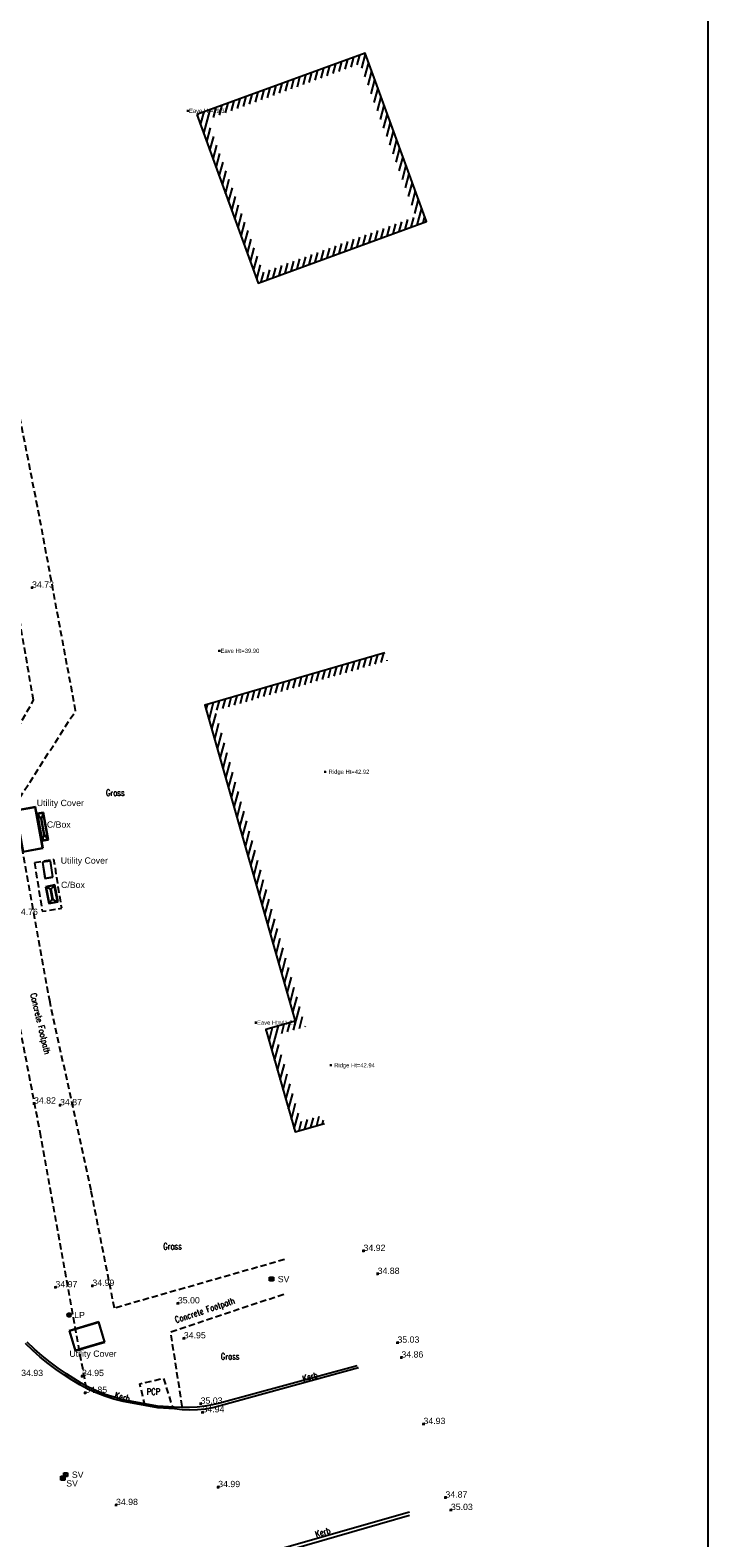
# Model space of a CAD drawing. Extents: x 708194 to 708420, y 776576 to 776889.
# Tile 20 of 31: x 708388 to 708420, y 776629 to 776701. Entities that reach past the tile are written whole.
import ezdxf
from ezdxf.enums import TextEntityAlignment as Align

# ---------------------------------------------------------------- set-up
doc = ezdxf.new("R2010")
doc.units = 0
doc.header["$LTSCALE"] = 0.15
doc.header["$MEASUREMENT"] = 0
doc.linetypes.add('Dashed', pattern=[3, 2, -1])
doc.layers.get('0').update_dxf_attribs({"linetype": 'CONTINUOUS'})
for name, color, linetype in [('Building', 8, 'CONTINUOUS'), ('Building Heights', 6, 'CONTINUOUS'), ('Concrete', 7, 'Dashed'), ('Kerb', 30, 'CONTINUOUS'), ('Lamp Post', 1, 'CONTINUOUS'), ('Levels', 7, 'CONTINUOUS'), ('Street Furniture', 1, 'CONTINUOUS'), ('Text', 2, 'CONTINUOUS'), ('TITLE', 7, 'CONTINUOUS'), ('Top of Kerb Line', 2, 'CONTINUOUS'), ('Utilities', 1, 'CONTINUOUS'), ('Valves', 5, 'CONTINUOUS'), ('Verge', 1, 'Dashed')]:
    doc.layers.add(name, color=color, linetype=linetype)
doc.styles.add('Default', font='arial.ttf')
doc.styles.add('Height Annotation', font='arial.ttf')
doc.styles.get("Standard").update_dxf_attribs({"font": 'ROMANS.SHX', "width": 0.8, "height": 0.3})
pattern_1 = [(75, (0, 0), (-0.24148145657, 0.064704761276), [])]

# ---------------------------------------------------------------- blocks, each defined once
blk = doc.blocks.new('PT_PLUS')
at = {"color": 0, "linetype": 'Continuous', "flags": 128}
for points in [[(-0.5, 0), (0.5, 0)], [(0, -0.5), (0, 0.5)]]:
    blk.add_lwpolyline(points, dxfattribs=at)
blk = doc.blocks.new('LP')
at = {"color": 7, "linetype": 'Continuous'}
for radius in [0.091, 0.031]:
    blk.add_circle((0, 0), radius, dxfattribs=at)
blk = doc.blocks.new('SCS1')
at = {"color": 5, "linetype": 'Continuous', "flags": 128}
for points in [[(-0.1819, 0), (-0.1819, 0.1819)], [(-0.1819, 0.1819), (0, 0.1819)], [(0, 0), (-0.1819, 0)], [(-0.1712, 0.0107), (-0.1712, 0.1712)], [(-0.1712, 0.1712), (-0.0107, 0.1712)], [(-0.0107, 0.0107), (-0.1712, 0.1712)], [(-0.0107, 0.0107), (-0.1712, 0.0107)], [(-0.0107, 0.1712), (-0.0107, 0.0107)], [(0, 0.1819), (0, 0)]]:
    blk.add_lwpolyline(points, dxfattribs=at)
blk = doc.blocks.new('SCS')
at = {"color": 6, "linetype": 'Continuous'}
blk.add_blockref('SCS1', (0.09095, -0.09095), dxfattribs=at)
blk = doc.blocks.new('UTC')
at = {"color": 1, "linetype": 'Continuous', "flags": 128}
for points in [[(0, 0.626333), (1.283256, 0.625628)], [(0, 0), (0, 0.626333)], [(0.016, 0.016), (0.016, 0.610325)], [(0.016, 0.610325), (1.267256, 0.609637)], [(1.267256, 0.609637), (1.267256, 0.016)], [(1.283256, 0.625628), (1.283256, 0)], [(1.283256, 0), (0, 0)], [(1.267256, 0.016), (0.016, 0.016)]]:
    blk.add_lwpolyline(points, dxfattribs=at)
blk = doc.blocks.new('CB1')
at = {"color": 1, "linetype": 'Continuous', "flags": 128}
for points in [[(0, 0.334036), (0.753488, 0.334036)], [(0, 0), (0, 0.334036)], [(0.753488, 0), (0, 0)], [(0.147031, 0.187005), (0.02, 0.314036)], [(0.02, 0.314036), (0.733488, 0.314036)], [(0.02, 0.02), (0.02, 0.314036)], [(0.02, 0.02), (0.147031, 0.147031)], [(0.733488, 0.02), (0.02, 0.02)], [(0.147031, 0.187005), (0.606457, 0.187005)], [(0.147031, 0.147031), (0.147031, 0.187005)], [(0.606457, 0.147031), (0.147031, 0.147031)], [(0.606457, 0.187005), (0.733488, 0.314036)], [(0.606457, 0.187005), (0.606457, 0.147031)], [(0.606457, 0.147031), (0.733488, 0.02)], [(0.733488, 0.314036), (0.733488, 0.02)], [(0.753488, 0.334036), (0.753488, 0)]]:
    blk.add_lwpolyline(points, dxfattribs=at)
blk = doc.blocks.new('a0-200')
at = {"layer": 'TITLE'}
blk.add_lwpolyline([(0, 0), (0, 156.6), (226.2, 156.6), (226.2, 0), (0, 0)], dxfattribs=at)

msp = doc.modelspace()

# ---------------------------------------------------------------- hatches: boundary and pattern name
at = {"layer": 'Text'}
h = msp.add_hatch(dxfattribs=at)
h.set_pattern_fill('ANSI31', color=256, scale=2, angle=30)
h.set_pattern_definition(pattern_1)
h.paths.add_polyline_path([(708396.494, 776696.954), (708399.157, 776689.646), (708406.465, 776692.309), (708403.802, 776699.617)], flags=16)
h.paths.add_polyline_path([(708395.981, 776697.193), (708398.918, 776689.133), (708406.978, 776692.07), (708404.041, 776700.13)])
h = msp.add_hatch(dxfattribs=at)
h.set_pattern_fill('ANSI31', color=256, scale=2, angle=30)
h.set_pattern_definition(pattern_1)
h.paths.add_polyline_path([(708404.985, 776671.457), (708405.097, 776671.073), (708396.866, 776668.684), (708401.187, 776653.568), (708399.778, 776653.165), (708400.956, 776649.044), (708401.98, 776649.337), (708402.09, 776648.953), (708400.681, 776648.55), (708399.283, 776653.44), (708400.692, 776653.843), (708396.372, 776668.957)])

# ---------------------------------------------------------------- linework, layer by layer
at = {"layer": 'Building', "flags": 128}
msp.add_lwpolyline([(708395.981, 776697.193), (708398.918, 776689.133), (708406.978, 776692.07), (708404.041, 776700.13)], close=True, dxfattribs=at)
msp.add_lwpolyline([(708404.985, 776671.457), (708396.372, 776668.957), (708400.692, 776653.843), (708399.283, 776653.44), (708400.681, 776648.55), (708402.09, 776648.953)], dxfattribs=at)
at = {"layer": 'Concrete'}
for points in [[(708400.176, 776642.439), (708392.037, 776640.119), (708390.919, 776645.745), (708388.955, 776654.753), (708387.255, 776664.123), (708390.181, 776668.687), (708388.359, 776678.443), (708387.18, 776684.383), (708385.743, 776691.178), (708384.097, 776698.502), (708377.653, 776703.789)], [(708390.694, 776636.286), (708388.519, 776648.336), (708387.469, 776653.805), (708385.666, 776661.442), (708385.204, 776663.922), (708388.166, 776669.188), (708387.226, 776674.635), (708387.16, 776674.569), (708386.658, 776677.296), (708385.327, 776684.003), (708383.895, 776690.775), (708382.394, 776697.452), (708378.435, 776700.7)]]:
    msp.add_lwpolyline(points, dxfattribs=at)
at = {"layer": 'Concrete', "flags": 128}
msp.add_lwpolyline([(708388.208, 776661.417), (708388.583, 776659.092), (708389.52, 776659.243), (708389.145, 776661.568)], close=True, dxfattribs=at)
msp.add_lwpolyline([(708400.146, 776640.777), (708394.72, 776638.958), (708395.294, 776635.259)], dxfattribs=at)
at = {"layer": 'Kerb', "flags": 128}
for points in [[(708403.722, 776637.266), (708397.105, 776635.443), (708396.748, 776635.356), (708396.386, 776635.294), (708396.02, 776635.257), (708395.648, 776635.245), (708395.275, 776635.26), (708394.905, 776635.3), (708394.11, 776635.35), (708392.895, 776635.569), (708392.451, 776635.654), (708392.012, 776635.765), (708391.581, 776635.902), (708391.159, 776636.065), (708390.765, 776636.248), (708390.384, 776636.455), (708390.012, 776636.679), (708389.648, 776636.915), (708389.252, 776637.187), (708388.866, 776637.473), (708388.492, 776637.773), (708388.13, 776638.09), (708387.784, 776638.423)], [(708398.386, 776628.155), (708406.159, 776630.372)]]:
    msp.add_lwpolyline(points, dxfattribs=at)
at = {"layer": 'Top of Kerb Line', "flags": 128}
for points in [[(708403.653, 776637.363), (708397.085, 776635.569), (708396.724, 776635.487), (708396.358, 776635.426), (708395.99, 776635.386), (708395.627, 776635.367), (708395.264, 776635.367), (708394.902, 776635.388), (708394.094, 776635.432), (708392.891, 776635.651), (708392.452, 776635.739), (708392.018, 776635.854), (708391.593, 776635.994), (708391.176, 776636.159), (708390.805, 776636.335), (708390.445, 776636.532), (708390.094, 776636.746), (708389.75, 776636.969), (708389.35, 776637.242), (708388.959, 776637.529), (708388.579, 776637.831), (708388.212, 776638.148), (708387.861, 776638.483)], [(708398.487, 776628.007), (708406.157, 776630.213)]]:
    msp.add_lwpolyline(points, dxfattribs=at)
at = {"layer": 'Verge', "flags": 128}
msp.add_lwpolyline([(708393.505, 776635.459), (708393.249, 776636.506), (708394.387, 776636.761), (708394.836, 776635.304)], dxfattribs=at)

# ---------------------------------------------------------------- block references
at = {"layer": 'Building Heights', "xscale": 0.1, "yscale": 0.1, "zscale": 0.1}
for p in [(708395.546, 776697.37), (708397.058, 776671.548), (708402.128, 776665.764), (708398.803, 776653.77), (708402.393, 776651.73)]:
    msp.add_blockref('PT_PLUS', p, dxfattribs=at)
at = {"layer": 'Lamp Post'}
msp.add_blockref('LP', (708389.871, 776639.789), dxfattribs=at)
at = {"layer": 'Levels', "xscale": 0.12, "yscale": 0.12, "zscale": 0.12}
for p in [(708388.095, 776674.57), (708388.189, 776649.899), (708389.435, 776649.821), (708403.959, 776642.855), (708404.633, 776641.754), (708389.215, 776641.114), (708390.983, 776641.183), (708395.075, 776640.344), (708395.359, 776638.671), (708405.581, 776638.464), (708405.77, 776637.756), (708390.487, 776636.868), (708390.64, 776636.067), (708396.162, 776635.547), (708396.251, 776635.133), (708406.827, 776634.575), (708397.004, 776631.559), (708407.878, 776631.06), (708392.114, 776630.702), (708408.138, 776630.463)]:
    msp.add_blockref('PT_PLUS', p, dxfattribs=at)
at = {"layer": 'Street Furniture'}
for p, xscale, yscale, rotation in [((708388.646, 776663.825), -1.765653, 0.9535249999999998, 100.1055958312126), ((708389.184, 776660.356), -1.096527, 1.359779, 100.914113)]:
    msp.add_blockref('CB1', p, dxfattribs=dict(at, xscale=xscale, yscale=yscale, rotation=rotation))
at = {"layer": 'Text'}
msp.add_blockref('a0-200', (708194.236, 776575.626), dxfattribs=at)
at = {"layer": 'Utilities'}
for p, xscale, yscale, rotation in [((708388.26, 776664.092), -1.572033, 1.573905, 100.3152288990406), ((708388.981, 776661.506), -0.6137910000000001, 0.629868, 98.49402647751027), ((708389.868, 776639.035), -1.160806, 1.606335, 196.633788)]:
    msp.add_blockref('UTC', p, dxfattribs=dict(at, xscale=xscale, yscale=yscale, rotation=rotation))
at = {"layer": 'Valves'}
for p in [(708399.553, 776641.508), (708389.7, 776632.155), (708389.57, 776631.985)]:
    msp.add_blockref('SCS', p, dxfattribs=at)

# ---------------------------------------------------------------- texts
at = {"layer": 'Building Heights', "style": 'Height Annotation'}
for s, p in [('Eave Ht=39.37', (708395.606, 776697.37)), ('Eave Ht=39.90', (708397.118, 776671.548)), ('Ridge Ht=42.92', (708402.288, 776665.764)), ('Eave Ht=41.21', (708398.863, 776653.77)), ('Ridge Ht=42.94', (708402.553, 776651.73))]:
    msp.add_text(s, height=0.2, dxfattribs=at).set_placement(p, align=Align.MIDDLE_LEFT)
at = {"layer": 'Lamp Post', "style": 'Default'}
msp.add_text('LP', height=0.3, dxfattribs=at).set_placement((708390.111, 776639.789), align=Align.MIDDLE_LEFT)
at = {"layer": 'Levels', "style": 'Default'}
for s, p in [('34.73', (708388.095, 776674.57)), ('34.76', (708387.327, 776658.923)), ('34.82', (708388.189, 776649.899)), ('34.87', (708389.435, 776649.821)), ('34.92', (708403.959, 776642.855)), ('34.88', (708404.633, 776641.754)), ('34.97', (708389.215, 776641.114)), ('34.99', (708390.983, 776641.183)), ('35.00', (708395.075, 776640.344)), ('34.95', (708395.359, 776638.671)), ('35.03', (708405.581, 776638.464)), ('34.86', (708405.77, 776637.756)), ('34.93', (708387.576, 776636.869)), ('34.95', (708390.487, 776636.868)), ('34.85', (708390.64, 776636.067)), ('35.03', (708396.162, 776635.547)), ('34.94', (708396.251, 776635.133)), ('34.93', (708406.827, 776634.575)), ('34.99', (708397.004, 776631.559)), ('34.98', (708392.114, 776630.702)), ('34.87', (708407.878, 776631.06)), ('35.03', (708408.138, 776630.463))]:
    msp.add_text(s, height=0.3, dxfattribs=at).set_placement(p)
at = {"layer": 'Street Furniture', "style": 'Default'}
for p in [(708388.805, 776663.241), (708389.484, 776660.356)]:
    msp.add_text('C/Box', height=0.3, dxfattribs=at).set_placement(p, align=Align.MIDDLE_LEFT)
at = {"layer": 'Text', "width": 0.8}
for s, p in [('Grass', (708391.628, 776664.612)), ('Grass', (708394.369, 776642.922)), ('Grass', (708397.126, 776637.66)), ('PCP ', (708393.583, 776635.972))]:
    msp.add_text(s, height=0.3, dxfattribs=at).set_placement(p)
for s, rotation, p in [('Concrete Footpath ', 283.28358, (708388.009, 776655.139)), ('Concrete Footpath ', 18.5331, (708394.986, 776639.402)), ('Kerb', 15.40301, (708401.082, 776636.601)), ('Kerb', 345.71977, (708392.024, 776635.824)), ('Kerb', 15.91911, (708401.693, 776629.161))]:
    msp.add_text(s, height=0.3, rotation=rotation, dxfattribs=at).set_placement(p)
at = {"layer": 'Utilities', "style": 'Default'}
for p in [(708388.32, 776664.273), (708389.467, 776661.521), (708389.883, 776637.94)]:
    msp.add_text('Utility Cover', height=0.3, dxfattribs=at).set_placement(p, align=Align.MIDDLE_LEFT)
at = {"layer": 'Valves', "style": 'Default'}
for p in [(708399.853, 776641.508), (708390, 776632.155), (708389.731, 776631.74)]:
    msp.add_text('SV', height=0.3, dxfattribs=at).set_placement(p, align=Align.MIDDLE_LEFT)

doc.saveas('drawing.dxf')
